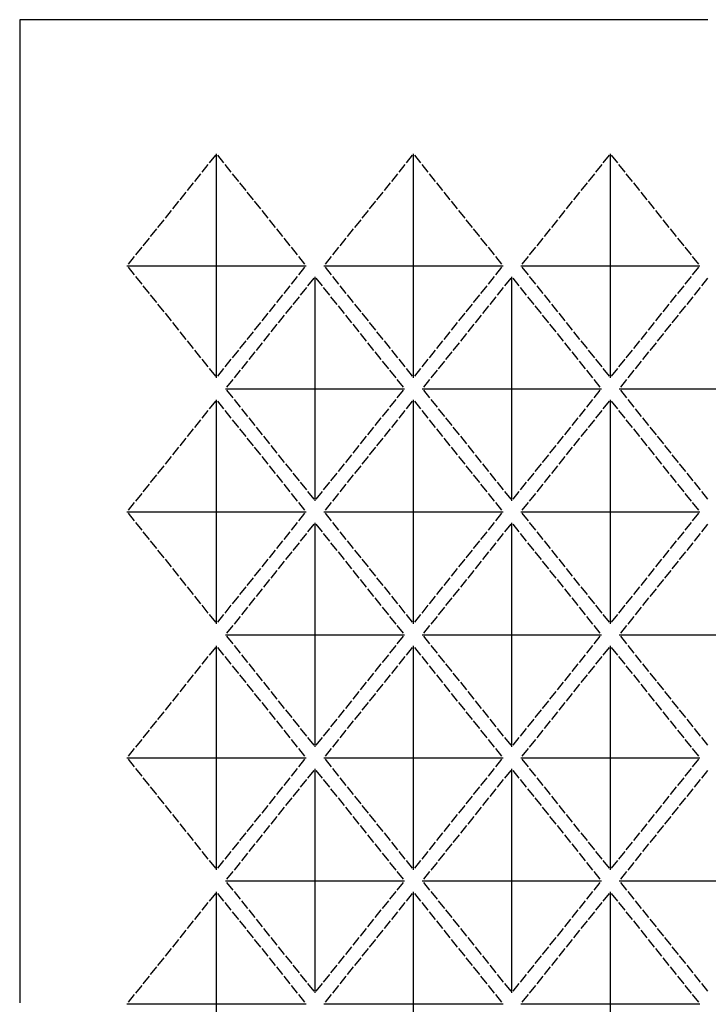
# Model space of a CAD drawing. Header units: millimetres. Extents: x 5 to 1405, y 5 to 2005.
# Tile 3 of 4: x 5 to 704, y 1004 to 2005. Entities that reach past the tile are written whole.
import ezdxf

# ---------------------------------------------------------------- set-up
doc = ezdxf.new("R2010")
doc.units = ezdxf.units.MM
doc.layers.add('CUT', color=1, linetype='CONTINUOUS')

msp = doc.modelspace()

# ---------------------------------------------------------------- linework, layer by layer
at = {"layer": 'CUT'}
for p, q in [((704, 2005), (5, 2005)), ((5, 2005), (5, 1006)), ((203.751, 1867.233), (197.518, 1859.442)), ((205, 1641.205), (205, 1868.795)), ((212.482, 1859.442), (206.249, 1867.233)), ((403.751, 1867.233), (397.518, 1859.442)), ((405, 1641.205), (405, 1868.795)), ((412.482, 1859.442), (406.249, 1867.233)), ((603.751, 1867.233), (597.518, 1859.442)), ((605, 1641.205), (605, 1868.795)), ((612.482, 1859.442), (606.249, 1867.233)), ((196.268, 1857.88), (190.036, 1850.089)), ((219.964, 1850.089), (213.732, 1857.88)), ((396.268, 1857.88), (390.036, 1850.089)), ((419.964, 1850.089), (413.732, 1857.88)), ((596.268, 1857.88), (590.036, 1850.089)), ((619.964, 1850.089), (613.732, 1857.88)), ((188.786, 1848.527), (182.553, 1840.736)), ((227.447, 1840.736), (221.214, 1848.527)), ((388.786, 1848.527), (382.553, 1840.736)), ((427.447, 1840.736), (421.214, 1848.527)), ((588.786, 1848.527), (582.553, 1840.736)), ((627.447, 1840.736), (621.214, 1848.527)), ((181.304, 1839.175), (175.071, 1831.384)), ((234.929, 1831.384), (228.696, 1839.175)), ((381.304, 1839.175), (375.071, 1831.384)), ((434.929, 1831.384), (428.696, 1839.175)), ((581.304, 1839.175), (575.071, 1831.384)), ((634.929, 1831.384), (628.696, 1839.175)), ((173.822, 1829.822), (167.589, 1822.031)), ((242.411, 1822.031), (236.178, 1829.822)), ((373.822, 1829.822), (367.589, 1822.031)), ((442.411, 1822.031), (436.178, 1829.822)), ((573.822, 1829.822), (567.589, 1822.031)), ((642.411, 1822.031), (636.178, 1829.822)), ((158.857, 1811.116), (152.625, 1803.325)), ((166.34, 1820.469), (160.107, 1812.678)), ((249.893, 1812.678), (243.66, 1820.469)), ((257.375, 1803.325), (251.143, 1811.116)), ((358.857, 1811.116), (352.625, 1803.325)), ((366.34, 1820.469), (360.107, 1812.678)), ((449.893, 1812.678), (443.66, 1820.469)), ((457.375, 1803.325), (451.143, 1811.116)), ((558.857, 1811.116), (552.625, 1803.325)), ((566.34, 1820.469), (560.107, 1812.678)), ((649.893, 1812.678), (643.66, 1820.469)), ((657.375, 1803.325), (651.143, 1811.116)), ((151.375, 1801.764), (145.143, 1793.973)), ((264.857, 1793.973), (258.625, 1801.764)), ((351.375, 1801.764), (345.143, 1793.973)), ((464.857, 1793.973), (458.625, 1801.764)), ((551.375, 1801.764), (545.143, 1793.973)), ((664.857, 1793.973), (658.625, 1801.764)), ((143.893, 1792.411), (137.66, 1784.62)), ((272.34, 1784.62), (266.107, 1792.411)), ((343.893, 1792.411), (337.66, 1784.62)), ((472.34, 1784.62), (466.107, 1792.411)), ((543.893, 1792.411), (537.66, 1784.62)), ((672.34, 1784.62), (666.107, 1792.411)), ((136.411, 1783.058), (130.178, 1775.267)), ((279.822, 1775.267), (273.589, 1783.058)), ((336.411, 1783.058), (330.178, 1775.267)), ((479.822, 1775.267), (473.589, 1783.058)), ((536.411, 1783.058), (530.178, 1775.267)), ((679.822, 1775.267), (673.589, 1783.058)), ((128.929, 1773.705), (122.696, 1765.914)), ((287.304, 1765.914), (281.071, 1773.705)), ((328.929, 1773.705), (322.696, 1765.914)), ((487.304, 1765.914), (481.071, 1773.705)), ((528.929, 1773.705), (522.696, 1765.914)), ((687.304, 1765.914), (681.071, 1773.705)), ((121.447, 1764.353), (115.214, 1756.562)), ((294.786, 1756.562), (288.553, 1764.353)), ((321.447, 1764.353), (315.214, 1756.562)), ((494.786, 1756.562), (488.553, 1764.353)), ((521.447, 1764.353), (515.214, 1756.562)), ((694.786, 1756.562), (688.553, 1764.353)), ((113.964, 1755), (296.036, 1755)), ((115.214, 1753.438), (121.447, 1745.647)), ((288.553, 1745.647), (294.786, 1753.438)), ((313.964, 1755), (496.036, 1755)), ((315.214, 1753.438), (321.447, 1745.647)), ((488.553, 1745.647), (494.786, 1753.438)), ((513.964, 1755), (696.036, 1755)), ((515.214, 1753.438), (521.447, 1745.647)), ((688.553, 1745.647), (694.786, 1753.438)), ((122.696, 1744.086), (128.929, 1736.295)), ((281.071, 1736.295), (287.304, 1744.086)), ((303.751, 1742.233), (297.518, 1734.442)), ((305, 1516.205), (305, 1743.795)), ((312.482, 1734.442), (306.249, 1742.233)), ((322.696, 1744.086), (328.929, 1736.295)), ((481.071, 1736.295), (487.304, 1744.086)), ((503.751, 1742.233), (497.518, 1734.442)), ((505, 1516.205), (505, 1743.795)), ((512.482, 1734.442), (506.249, 1742.233)), ((522.696, 1744.086), (528.929, 1736.295)), ((681.071, 1736.295), (687.304, 1744.086)), ((703.751, 1742.233), (697.518, 1734.442)), ((130.178, 1734.733), (136.411, 1726.942)), ((273.589, 1726.942), (279.822, 1734.733)), ((296.268, 1732.88), (290.036, 1725.089)), ((319.964, 1725.089), (313.732, 1732.88)), ((330.178, 1734.733), (336.411, 1726.942)), ((473.589, 1726.942), (479.822, 1734.733)), ((496.268, 1732.88), (490.036, 1725.089)), ((519.964, 1725.089), (513.732, 1732.88)), ((530.178, 1734.733), (536.411, 1726.942)), ((673.589, 1726.942), (679.822, 1734.733)), ((696.268, 1732.88), (690.036, 1725.089)), ((137.66, 1725.38), (143.893, 1717.589)), ((266.107, 1717.589), (272.34, 1725.38)), ((288.786, 1723.527), (282.553, 1715.736)), ((327.447, 1715.736), (321.214, 1723.527)), ((337.66, 1725.38), (343.893, 1717.589)), ((466.107, 1717.589), (472.34, 1725.38)), ((488.786, 1723.527), (482.553, 1715.736)), ((527.447, 1715.736), (521.214, 1723.527)), ((537.66, 1725.38), (543.893, 1717.589)), ((666.107, 1717.589), (672.34, 1725.38)), ((688.786, 1723.527), (682.553, 1715.736)), ((145.143, 1716.027), (151.375, 1708.236)), ((258.625, 1708.236), (264.857, 1716.027)), ((281.304, 1714.175), (275.071, 1706.384)), ((334.929, 1706.384), (328.696, 1714.175)), ((345.143, 1716.027), (351.375, 1708.236)), ((458.625, 1708.236), (464.857, 1716.027)), ((481.304, 1714.175), (475.071, 1706.384)), ((534.929, 1706.384), (528.696, 1714.175)), ((545.143, 1716.027), (551.375, 1708.236)), ((658.625, 1708.236), (664.857, 1716.027)), ((681.304, 1714.175), (675.071, 1706.384)), ((152.625, 1706.675), (158.857, 1698.884)), ((251.143, 1698.884), (257.375, 1706.675)), ((273.822, 1704.822), (267.589, 1697.031)), ((342.411, 1697.031), (336.178, 1704.822)), ((352.625, 1706.675), (358.857, 1698.884)), ((451.143, 1698.884), (457.375, 1706.675)), ((473.822, 1704.822), (467.589, 1697.031)), ((542.411, 1697.031), (536.178, 1704.822)), ((552.625, 1706.675), (558.857, 1698.884)), ((651.143, 1698.884), (657.375, 1706.675)), ((673.822, 1704.822), (667.589, 1697.031)), ((160.107, 1697.322), (166.34, 1689.531)), ((243.66, 1689.531), (249.893, 1697.322)), ((266.34, 1695.469), (260.107, 1687.678)), ((349.893, 1687.678), (343.66, 1695.469)), ((360.107, 1697.322), (366.34, 1689.531)), ((443.66, 1689.531), (449.893, 1697.322)), ((466.34, 1695.469), (460.107, 1687.678)), ((549.893, 1687.678), (543.66, 1695.469)), ((560.107, 1697.322), (566.34, 1689.531)), ((643.66, 1689.531), (649.893, 1697.322)), ((666.34, 1695.469), (660.107, 1687.678)), ((167.589, 1687.969), (173.822, 1680.178)), ((236.178, 1680.178), (242.411, 1687.969)), ((258.857, 1686.116), (252.625, 1678.325)), ((357.375, 1678.325), (351.143, 1686.116)), ((367.589, 1687.969), (373.822, 1680.178)), ((436.178, 1680.178), (442.411, 1687.969)), ((458.857, 1686.116), (452.625, 1678.325)), ((557.375, 1678.325), (551.143, 1686.116)), ((567.589, 1687.969), (573.822, 1680.178)), ((636.178, 1680.178), (642.411, 1687.969)), ((658.857, 1686.116), (652.625, 1678.325)), ((175.071, 1678.616), (181.304, 1670.825)), ((228.696, 1670.825), (234.929, 1678.616)), ((251.375, 1676.764), (245.143, 1668.973)), ((364.857, 1668.973), (358.625, 1676.764)), ((375.071, 1678.616), (381.304, 1670.825)), ((428.696, 1670.825), (434.929, 1678.616)), ((451.375, 1676.764), (445.143, 1668.973)), ((564.857, 1668.973), (558.625, 1676.764)), ((575.071, 1678.616), (581.304, 1670.825)), ((628.696, 1670.825), (634.929, 1678.616)), ((651.375, 1676.764), (645.143, 1668.973)), ((182.553, 1669.264), (188.786, 1661.473)), ((221.214, 1661.473), (227.447, 1669.264)), ((243.893, 1667.411), (237.66, 1659.62)), ((372.34, 1659.62), (366.107, 1667.411)), ((382.553, 1669.264), (388.786, 1661.473)), ((421.214, 1661.473), (427.447, 1669.264)), ((443.893, 1667.411), (437.66, 1659.62)), ((572.34, 1659.62), (566.107, 1667.411)), ((582.553, 1669.264), (588.786, 1661.473)), ((621.214, 1661.473), (627.447, 1669.264)), ((643.893, 1667.411), (637.66, 1659.62)), ((190.036, 1659.911), (196.268, 1652.12)), ((213.732, 1652.12), (219.964, 1659.911)), ((236.411, 1658.058), (230.178, 1650.267)), ((379.822, 1650.267), (373.589, 1658.058)), ((390.036, 1659.911), (396.268, 1652.12)), ((413.732, 1652.12), (419.964, 1659.911)), ((436.411, 1658.058), (430.178, 1650.267)), ((579.822, 1650.267), (573.589, 1658.058)), ((590.036, 1659.911), (596.268, 1652.12)), ((613.732, 1652.12), (619.964, 1659.911)), ((636.411, 1658.058), (630.178, 1650.267)), ((197.518, 1650.558), (203.751, 1642.767)), ((206.249, 1642.767), (212.482, 1650.558)), ((228.929, 1648.705), (222.696, 1640.914)), ((387.304, 1640.914), (381.071, 1648.705)), ((397.518, 1650.558), (403.751, 1642.767)), ((406.249, 1642.767), (412.482, 1650.558)), ((428.929, 1648.705), (422.696, 1640.914)), ((587.304, 1640.914), (581.071, 1648.705)), ((597.518, 1650.558), (603.751, 1642.767)), ((606.249, 1642.767), (612.482, 1650.558)), ((628.929, 1648.705), (622.696, 1640.914)), ((221.447, 1639.353), (215.214, 1631.562)), ((394.786, 1631.562), (388.553, 1639.353)), ((421.447, 1639.353), (415.214, 1631.562)), ((594.786, 1631.562), (588.553, 1639.353)), ((621.447, 1639.353), (615.214, 1631.562)), ((213.964, 1630), (396.036, 1630)), ((215.214, 1628.438), (221.447, 1620.647)), ((388.553, 1620.647), (394.786, 1628.438)), ((413.964, 1630), (596.036, 1630)), ((415.214, 1628.438), (421.447, 1620.647)), ((588.553, 1620.647), (594.786, 1628.438)), ((613.964, 1630), (796.036, 1630)), ((615.214, 1628.438), (621.447, 1620.647)), ((203.751, 1617.233), (197.518, 1609.442)), ((205, 1391.205), (205, 1618.795)), ((212.482, 1609.442), (206.249, 1617.233)), ((222.696, 1619.086), (228.929, 1611.295)), ((381.071, 1611.295), (387.304, 1619.086)), ((403.751, 1617.233), (397.518, 1609.442)), ((405, 1391.205), (405, 1618.795)), ((412.482, 1609.442), (406.249, 1617.233)), ((422.696, 1619.086), (428.929, 1611.295)), ((581.071, 1611.295), (587.304, 1619.086)), ((603.751, 1617.233), (597.518, 1609.442)), ((605, 1391.205), (605, 1618.795)), ((612.482, 1609.442), (606.249, 1617.233)), ((622.696, 1619.086), (628.929, 1611.295)), ((196.268, 1607.88), (190.036, 1600.089)), ((219.964, 1600.089), (213.732, 1607.88)), ((230.178, 1609.733), (236.411, 1601.942)), ((373.589, 1601.942), (379.822, 1609.733)), ((396.268, 1607.88), (390.036, 1600.089)), ((419.964, 1600.089), (413.732, 1607.88)), ((430.178, 1609.733), (436.411, 1601.942)), ((573.589, 1601.942), (579.822, 1609.733)), ((596.268, 1607.88), (590.036, 1600.089)), ((619.964, 1600.089), (613.732, 1607.88)), ((630.178, 1609.733), (636.411, 1601.942)), ((188.786, 1598.527), (182.553, 1590.736)), ((227.447, 1590.736), (221.214, 1598.527)), ((237.66, 1600.38), (243.893, 1592.589)), ((245.143, 1591.027), (251.375, 1583.236)), ((358.625, 1583.236), (364.857, 1591.027)), ((366.107, 1592.589), (372.34, 1600.38)), ((388.786, 1598.527), (382.553, 1590.736)), ((427.447, 1590.736), (421.214, 1598.527)), ((437.66, 1600.38), (443.893, 1592.589)), ((445.143, 1591.027), (451.375, 1583.236)), ((558.625, 1583.236), (564.857, 1591.027)), ((566.107, 1592.589), (572.34, 1600.38)), ((588.786, 1598.527), (582.553, 1590.736)), ((627.447, 1590.736), (621.214, 1598.527)), ((637.66, 1600.38), (643.893, 1592.589)), ((645.143, 1591.027), (651.375, 1583.236)), ((181.304, 1589.175), (175.071, 1581.384)), ((234.929, 1581.384), (228.696, 1589.175)), ((252.625, 1581.675), (258.857, 1573.884)), ((351.143, 1573.884), (357.375, 1581.675)), ((381.304, 1589.175), (375.071, 1581.384)), ((434.929, 1581.384), (428.696, 1589.175)), ((452.625, 1581.675), (458.857, 1573.884)), ((551.143, 1573.884), (557.375, 1581.675)), ((581.304, 1589.175), (575.071, 1581.384)), ((634.929, 1581.384), (628.696, 1589.175)), ((652.625, 1581.675), (658.857, 1573.884)), ((173.822, 1579.822), (167.589, 1572.031)), ((242.411, 1572.031), (236.178, 1579.822)), ((260.107, 1572.322), (266.34, 1564.531)), ((343.66, 1564.531), (349.893, 1572.322)), ((373.822, 1579.822), (367.589, 1572.031)), ((442.411, 1572.031), (436.178, 1579.822)), ((460.107, 1572.322), (466.34, 1564.531)), ((543.66, 1564.531), (549.893, 1572.322)), ((573.822, 1579.822), (567.589, 1572.031)), ((642.411, 1572.031), (636.178, 1579.822)), ((660.107, 1572.322), (666.34, 1564.531)), ((158.857, 1561.116), (152.625, 1553.325)), ((166.34, 1570.469), (160.107, 1562.678)), ((249.893, 1562.678), (243.66, 1570.469)), ((257.375, 1553.325), (251.143, 1561.116)), ((267.589, 1562.969), (273.822, 1555.178)), ((336.178, 1555.178), (342.411, 1562.969)), ((358.857, 1561.116), (352.625, 1553.325)), ((366.34, 1570.469), (360.107, 1562.678)), ((449.893, 1562.678), (443.66, 1570.469)), ((457.375, 1553.325), (451.143, 1561.116)), ((467.589, 1562.969), (473.822, 1555.178)), ((536.178, 1555.178), (542.411, 1562.969)), ((558.857, 1561.116), (552.625, 1553.325)), ((566.34, 1570.469), (560.107, 1562.678)), ((649.893, 1562.678), (643.66, 1570.469)), ((657.375, 1553.325), (651.143, 1561.116)), ((667.589, 1562.969), (673.822, 1555.178)), ((151.375, 1551.764), (145.143, 1543.973)), ((264.857, 1543.973), (258.625, 1551.764)), ((275.071, 1553.616), (281.304, 1545.825)), ((328.696, 1545.825), (334.929, 1553.616)), ((351.375, 1551.764), (345.143, 1543.973)), ((464.857, 1543.973), (458.625, 1551.764)), ((475.071, 1553.616), (481.304, 1545.825)), ((528.696, 1545.825), (534.929, 1553.616)), ((551.375, 1551.764), (545.143, 1543.973)), ((664.857, 1543.973), (658.625, 1551.764)), ((675.071, 1553.616), (681.304, 1545.825)), ((143.893, 1542.411), (137.66, 1534.62)), ((272.34, 1534.62), (266.107, 1542.411)), ((282.553, 1544.264), (288.786, 1536.473)), ((321.214, 1536.473), (327.447, 1544.264)), ((343.893, 1542.411), (337.66, 1534.62)), ((472.34, 1534.62), (466.107, 1542.411)), ((482.553, 1544.264), (488.786, 1536.473)), ((521.214, 1536.473), (527.447, 1544.264)), ((543.893, 1542.411), (537.66, 1534.62)), ((672.34, 1534.62), (666.107, 1542.411)), ((682.553, 1544.264), (688.786, 1536.473)), ((136.411, 1533.058), (130.178, 1525.267)), ((279.822, 1525.267), (273.589, 1533.058)), ((290.036, 1534.911), (296.268, 1527.12)), ((313.732, 1527.12), (319.964, 1534.911)), ((336.411, 1533.058), (330.178, 1525.267)), ((479.822, 1525.267), (473.589, 1533.058)), ((490.036, 1534.911), (496.268, 1527.12)), ((513.732, 1527.12), (519.964, 1534.911)), ((536.411, 1533.058), (530.178, 1525.267)), ((679.822, 1525.267), (673.589, 1533.058)), ((690.036, 1534.911), (696.268, 1527.12)), ((128.929, 1523.705), (122.696, 1515.914)), ((287.304, 1515.914), (281.071, 1523.705)), ((297.518, 1525.558), (303.751, 1517.767)), ((306.249, 1517.767), (312.482, 1525.558)), ((328.929, 1523.705), (322.696, 1515.914)), ((487.304, 1515.914), (481.071, 1523.705)), ((497.518, 1525.558), (503.751, 1517.767)), ((506.249, 1517.767), (512.482, 1525.558)), ((528.929, 1523.705), (522.696, 1515.914)), ((687.304, 1515.914), (681.071, 1523.705)), ((697.518, 1525.558), (703.751, 1517.767)), ((121.447, 1514.353), (115.214, 1506.562)), ((294.786, 1506.562), (288.553, 1514.353)), ((321.447, 1514.353), (315.214, 1506.562)), ((494.786, 1506.562), (488.553, 1514.353)), ((521.447, 1514.353), (515.214, 1506.562)), ((694.786, 1506.562), (688.553, 1514.353)), ((113.964, 1505), (296.036, 1505)), ((115.214, 1503.438), (121.447, 1495.647)), ((288.553, 1495.647), (294.786, 1503.438)), ((313.964, 1505), (496.036, 1505)), ((315.214, 1503.438), (321.447, 1495.647)), ((488.553, 1495.647), (494.786, 1503.438)), ((513.964, 1505), (696.036, 1505)), ((515.214, 1503.438), (521.447, 1495.647)), ((688.553, 1495.647), (694.786, 1503.438)), ((122.696, 1494.086), (128.929, 1486.295)), ((281.071, 1486.295), (287.304, 1494.086)), ((303.751, 1492.233), (297.518, 1484.442)), ((305, 1266.205), (305, 1493.795)), ((312.482, 1484.442), (306.249, 1492.233)), ((322.696, 1494.086), (328.929, 1486.295)), ((481.071, 1486.295), (487.304, 1494.086)), ((503.751, 1492.233), (497.518, 1484.442)), ((505, 1266.205), (505, 1493.795)), ((512.482, 1484.442), (506.249, 1492.233)), ((522.696, 1494.086), (528.929, 1486.295)), ((681.071, 1486.295), (687.304, 1494.086)), ((703.751, 1492.233), (697.518, 1484.442)), ((130.178, 1484.733), (136.411, 1476.942)), ((273.589, 1476.942), (279.822, 1484.733)), ((296.268, 1482.88), (290.036, 1475.089)), ((319.964, 1475.089), (313.732, 1482.88)), ((330.178, 1484.733), (336.411, 1476.942)), ((473.589, 1476.942), (479.822, 1484.733)), ((496.268, 1482.88), (490.036, 1475.089)), ((519.964, 1475.089), (513.732, 1482.88)), ((530.178, 1484.733), (536.411, 1476.942)), ((673.589, 1476.942), (679.822, 1484.733)), ((696.268, 1482.88), (690.036, 1475.089)), ((137.66, 1475.38), (143.893, 1467.589)), ((266.107, 1467.589), (272.34, 1475.38)), ((288.786, 1473.527), (282.553, 1465.736)), ((327.447, 1465.736), (321.214, 1473.527)), ((337.66, 1475.38), (343.893, 1467.589)), ((466.107, 1467.589), (472.34, 1475.38)), ((488.786, 1473.527), (482.553, 1465.736)), ((527.447, 1465.736), (521.214, 1473.527)), ((537.66, 1475.38), (543.893, 1467.589)), ((666.107, 1467.589), (672.34, 1475.38)), ((688.786, 1473.527), (682.553, 1465.736)), ((145.143, 1466.027), (151.375, 1458.236)), ((258.625, 1458.236), (264.857, 1466.027)), ((281.304, 1464.175), (275.071, 1456.384)), ((334.929, 1456.384), (328.696, 1464.175)), ((345.143, 1466.027), (351.375, 1458.236)), ((458.625, 1458.236), (464.857, 1466.027)), ((481.304, 1464.175), (475.071, 1456.384)), ((534.929, 1456.384), (528.696, 1464.175)), ((545.143, 1466.027), (551.375, 1458.236)), ((658.625, 1458.236), (664.857, 1466.027)), ((681.304, 1464.175), (675.071, 1456.384)), ((152.625, 1456.675), (158.857, 1448.884)), ((251.143, 1448.884), (257.375, 1456.675)), ((273.822, 1454.822), (267.589, 1447.031)), ((342.411, 1447.031), (336.178, 1454.822)), ((352.625, 1456.675), (358.857, 1448.884)), ((451.143, 1448.884), (457.375, 1456.675)), ((473.822, 1454.822), (467.589, 1447.031)), ((542.411, 1447.031), (536.178, 1454.822)), ((552.625, 1456.675), (558.857, 1448.884)), ((651.143, 1448.884), (657.375, 1456.675)), ((673.822, 1454.822), (667.589, 1447.031)), ((160.107, 1447.322), (166.34, 1439.531)), ((243.66, 1439.531), (249.893, 1447.322)), ((266.34, 1445.469), (260.107, 1437.678)), ((349.893, 1437.678), (343.66, 1445.469)), ((360.107, 1447.322), (366.34, 1439.531)), ((443.66, 1439.531), (449.893, 1447.322)), ((466.34, 1445.469), (460.107, 1437.678)), ((549.893, 1437.678), (543.66, 1445.469)), ((560.107, 1447.322), (566.34, 1439.531)), ((643.66, 1439.531), (649.893, 1447.322)), ((666.34, 1445.469), (660.107, 1437.678)), ((167.589, 1437.969), (173.822, 1430.178)), ((236.178, 1430.178), (242.411, 1437.969)), ((258.857, 1436.116), (252.625, 1428.325)), ((357.375, 1428.325), (351.143, 1436.116)), ((367.589, 1437.969), (373.822, 1430.178)), ((436.178, 1430.178), (442.411, 1437.969)), ((458.857, 1436.116), (452.625, 1428.325)), ((557.375, 1428.325), (551.143, 1436.116)), ((567.589, 1437.969), (573.822, 1430.178)), ((636.178, 1430.178), (642.411, 1437.969)), ((658.857, 1436.116), (652.625, 1428.325)), ((175.071, 1428.616), (181.304, 1420.825)), ((228.696, 1420.825), (234.929, 1428.616)), ((251.375, 1426.764), (245.143, 1418.973)), ((364.857, 1418.973), (358.625, 1426.764)), ((375.071, 1428.616), (381.304, 1420.825)), ((428.696, 1420.825), (434.929, 1428.616)), ((451.375, 1426.764), (445.143, 1418.973)), ((564.857, 1418.973), (558.625, 1426.764)), ((575.071, 1428.616), (581.304, 1420.825)), ((628.696, 1420.825), (634.929, 1428.616)), ((651.375, 1426.764), (645.143, 1418.973)), ((182.553, 1419.264), (188.786, 1411.473)), ((221.214, 1411.473), (227.447, 1419.264)), ((243.893, 1417.411), (237.66, 1409.62)), ((372.34, 1409.62), (366.107, 1417.411)), ((382.553, 1419.264), (388.786, 1411.473)), ((421.214, 1411.473), (427.447, 1419.264)), ((443.893, 1417.411), (437.66, 1409.62)), ((572.34, 1409.62), (566.107, 1417.411)), ((582.553, 1419.264), (588.786, 1411.473)), ((621.214, 1411.473), (627.447, 1419.264)), ((643.893, 1417.411), (637.66, 1409.62)), ((190.036, 1409.911), (196.268, 1402.12)), ((213.732, 1402.12), (219.964, 1409.911)), ((236.411, 1408.058), (230.178, 1400.267)), ((379.822, 1400.267), (373.589, 1408.058)), ((390.036, 1409.911), (396.268, 1402.12)), ((413.732, 1402.12), (419.964, 1409.911)), ((436.411, 1408.058), (430.178, 1400.267)), ((579.822, 1400.267), (573.589, 1408.058)), ((590.036, 1409.911), (596.268, 1402.12)), ((613.732, 1402.12), (619.964, 1409.911)), ((636.411, 1408.058), (630.178, 1400.267)), ((197.518, 1400.558), (203.751, 1392.767)), ((206.249, 1392.767), (212.482, 1400.558)), ((228.929, 1398.705), (222.696, 1390.914)), ((387.304, 1390.914), (381.071, 1398.705)), ((397.518, 1400.558), (403.751, 1392.767)), ((406.249, 1392.767), (412.482, 1400.558)), ((428.929, 1398.705), (422.696, 1390.914)), ((587.304, 1390.914), (581.071, 1398.705)), ((597.518, 1400.558), (603.751, 1392.767)), ((606.249, 1392.767), (612.482, 1400.558)), ((628.929, 1398.705), (622.696, 1390.914)), ((221.447, 1389.353), (215.214, 1381.562)), ((394.786, 1381.562), (388.553, 1389.353)), ((421.447, 1389.353), (415.214, 1381.562)), ((594.786, 1381.562), (588.553, 1389.353)), ((621.447, 1389.353), (615.214, 1381.562)), ((213.964, 1380), (396.036, 1380)), ((215.214, 1378.438), (221.447, 1370.647)), ((388.553, 1370.647), (394.786, 1378.438)), ((413.964, 1380), (596.036, 1380)), ((415.214, 1378.438), (421.447, 1370.647)), ((588.553, 1370.647), (594.786, 1378.438)), ((613.964, 1380), (796.036, 1380)), ((615.214, 1378.438), (621.447, 1370.647)), ((203.751, 1367.233), (197.518, 1359.442)), ((205, 1141.205), (205, 1368.795)), ((212.482, 1359.442), (206.249, 1367.233)), ((222.696, 1369.086), (228.929, 1361.295)), ((381.071, 1361.295), (387.304, 1369.086)), ((403.751, 1367.233), (397.518, 1359.442)), ((405, 1141.205), (405, 1368.795)), ((412.482, 1359.442), (406.249, 1367.233)), ((422.696, 1369.086), (428.929, 1361.295)), ((581.071, 1361.295), (587.304, 1369.086)), ((603.751, 1367.233), (597.518, 1359.442)), ((605, 1141.205), (605, 1368.795)), ((612.482, 1359.442), (606.249, 1367.233)), ((622.696, 1369.086), (628.929, 1361.295)), ((196.268, 1357.88), (190.036, 1350.089)), ((219.964, 1350.089), (213.732, 1357.88)), ((230.178, 1359.733), (236.411, 1351.942)), ((373.589, 1351.942), (379.822, 1359.733)), ((396.268, 1357.88), (390.036, 1350.089)), ((419.964, 1350.089), (413.732, 1357.88)), ((430.178, 1359.733), (436.411, 1351.942)), ((573.589, 1351.942), (579.822, 1359.733)), ((596.268, 1357.88), (590.036, 1350.089)), ((619.964, 1350.089), (613.732, 1357.88)), ((630.178, 1359.733), (636.411, 1351.942)), ((188.786, 1348.527), (182.553, 1340.736)), ((227.447, 1340.736), (221.214, 1348.527)), ((237.66, 1350.38), (243.893, 1342.589)), ((245.143, 1341.027), (251.375, 1333.236)), ((358.625, 1333.236), (364.857, 1341.027)), ((366.107, 1342.589), (372.34, 1350.38)), ((388.786, 1348.527), (382.553, 1340.736)), ((427.447, 1340.736), (421.214, 1348.527)), ((437.66, 1350.38), (443.893, 1342.589)), ((445.143, 1341.027), (451.375, 1333.236)), ((558.625, 1333.236), (564.857, 1341.027)), ((566.107, 1342.589), (572.34, 1350.38)), ((588.786, 1348.527), (582.553, 1340.736)), ((627.447, 1340.736), (621.214, 1348.527)), ((637.66, 1350.38), (643.893, 1342.589)), ((645.143, 1341.027), (651.375, 1333.236)), ((181.304, 1339.175), (175.071, 1331.384)), ((234.929, 1331.384), (228.696, 1339.175)), ((252.625, 1331.675), (258.857, 1323.884)), ((351.143, 1323.884), (357.375, 1331.675)), ((381.304, 1339.175), (375.071, 1331.384)), ((434.929, 1331.384), (428.696, 1339.175)), ((452.625, 1331.675), (458.857, 1323.884)), ((551.143, 1323.884), (557.375, 1331.675)), ((581.304, 1339.175), (575.071, 1331.384)), ((634.929, 1331.384), (628.696, 1339.175)), ((652.625, 1331.675), (658.857, 1323.884)), ((173.822, 1329.822), (167.589, 1322.031)), ((242.411, 1322.031), (236.178, 1329.822)), ((260.107, 1322.322), (266.34, 1314.531)), ((343.66, 1314.531), (349.893, 1322.322)), ((373.822, 1329.822), (367.589, 1322.031)), ((442.411, 1322.031), (436.178, 1329.822)), ((460.107, 1322.322), (466.34, 1314.531)), ((543.66, 1314.531), (549.893, 1322.322)), ((573.822, 1329.822), (567.589, 1322.031)), ((642.411, 1322.031), (636.178, 1329.822)), ((660.107, 1322.322), (666.34, 1314.531)), ((158.857, 1311.116), (152.625, 1303.325)), ((166.34, 1320.469), (160.107, 1312.678)), ((249.893, 1312.678), (243.66, 1320.469)), ((257.375, 1303.325), (251.143, 1311.116)), ((267.589, 1312.969), (273.822, 1305.178)), ((336.178, 1305.178), (342.411, 1312.969)), ((358.857, 1311.116), (352.625, 1303.325)), ((366.34, 1320.469), (360.107, 1312.678)), ((449.893, 1312.678), (443.66, 1320.469)), ((457.375, 1303.325), (451.143, 1311.116)), ((467.589, 1312.969), (473.822, 1305.178)), ((536.178, 1305.178), (542.411, 1312.969)), ((558.857, 1311.116), (552.625, 1303.325)), ((566.34, 1320.469), (560.107, 1312.678)), ((649.893, 1312.678), (643.66, 1320.469)), ((657.375, 1303.325), (651.143, 1311.116)), ((667.589, 1312.969), (673.822, 1305.178)), ((151.375, 1301.764), (145.143, 1293.973)), ((264.857, 1293.973), (258.625, 1301.764)), ((275.071, 1303.616), (281.304, 1295.825)), ((328.696, 1295.825), (334.929, 1303.616)), ((351.375, 1301.764), (345.143, 1293.973)), ((464.857, 1293.973), (458.625, 1301.764)), ((475.071, 1303.616), (481.304, 1295.825)), ((528.696, 1295.825), (534.929, 1303.616)), ((551.375, 1301.764), (545.143, 1293.973)), ((664.857, 1293.973), (658.625, 1301.764)), ((675.071, 1303.616), (681.304, 1295.825)), ((143.893, 1292.411), (137.66, 1284.62)), ((272.34, 1284.62), (266.107, 1292.411)), ((282.553, 1294.264), (288.786, 1286.473)), ((321.214, 1286.473), (327.447, 1294.264)), ((343.893, 1292.411), (337.66, 1284.62)), ((472.34, 1284.62), (466.107, 1292.411)), ((482.553, 1294.264), (488.786, 1286.473)), ((521.214, 1286.473), (527.447, 1294.264)), ((543.893, 1292.411), (537.66, 1284.62)), ((672.34, 1284.62), (666.107, 1292.411)), ((682.553, 1294.264), (688.786, 1286.473)), ((136.411, 1283.058), (130.178, 1275.267)), ((279.822, 1275.267), (273.589, 1283.058)), ((290.036, 1284.911), (296.268, 1277.12)), ((313.732, 1277.12), (319.964, 1284.911)), ((336.411, 1283.058), (330.178, 1275.267)), ((479.822, 1275.267), (473.589, 1283.058)), ((490.036, 1284.911), (496.268, 1277.12)), ((513.732, 1277.12), (519.964, 1284.911)), ((536.411, 1283.058), (530.178, 1275.267)), ((679.822, 1275.267), (673.589, 1283.058)), ((690.036, 1284.911), (696.268, 1277.12)), ((128.929, 1273.705), (122.696, 1265.914)), ((287.304, 1265.914), (281.071, 1273.705)), ((297.518, 1275.558), (303.751, 1267.767)), ((306.249, 1267.767), (312.482, 1275.558)), ((328.929, 1273.705), (322.696, 1265.914)), ((487.304, 1265.914), (481.071, 1273.705)), ((497.518, 1275.558), (503.751, 1267.767)), ((506.249, 1267.767), (512.482, 1275.558)), ((528.929, 1273.705), (522.696, 1265.914)), ((687.304, 1265.914), (681.071, 1273.705)), ((697.518, 1275.558), (703.751, 1267.767)), ((121.447, 1264.353), (115.214, 1256.562)), ((294.786, 1256.562), (288.553, 1264.353)), ((321.447, 1264.353), (315.214, 1256.562)), ((494.786, 1256.562), (488.553, 1264.353)), ((521.447, 1264.353), (515.214, 1256.562)), ((694.786, 1256.562), (688.553, 1264.353)), ((113.964, 1255), (296.036, 1255)), ((115.214, 1253.438), (121.447, 1245.647)), ((288.553, 1245.647), (294.786, 1253.438)), ((313.964, 1255), (496.036, 1255)), ((315.214, 1253.438), (321.447, 1245.647)), ((488.553, 1245.647), (494.786, 1253.438)), ((513.964, 1255), (696.036, 1255)), ((515.214, 1253.438), (521.447, 1245.647)), ((688.553, 1245.647), (694.786, 1253.438)), ((122.696, 1244.086), (128.929, 1236.295)), ((281.071, 1236.295), (287.304, 1244.086)), ((303.751, 1242.233), (297.518, 1234.442)), ((305, 1016.205), (305, 1243.795)), ((312.482, 1234.442), (306.249, 1242.233)), ((322.696, 1244.086), (328.929, 1236.295)), ((481.071, 1236.295), (487.304, 1244.086)), ((503.751, 1242.233), (497.518, 1234.442)), ((505, 1016.205), (505, 1243.795)), ((512.482, 1234.442), (506.249, 1242.233)), ((522.696, 1244.086), (528.929, 1236.295)), ((681.071, 1236.295), (687.304, 1244.086)), ((703.751, 1242.233), (697.518, 1234.442)), ((130.178, 1234.733), (136.411, 1226.942)), ((273.589, 1226.942), (279.822, 1234.733)), ((296.268, 1232.88), (290.036, 1225.089)), ((319.964, 1225.089), (313.732, 1232.88)), ((330.178, 1234.733), (336.411, 1226.942)), ((473.589, 1226.942), (479.822, 1234.733)), ((496.268, 1232.88), (490.036, 1225.089)), ((519.964, 1225.089), (513.732, 1232.88)), ((530.178, 1234.733), (536.411, 1226.942)), ((673.589, 1226.942), (679.822, 1234.733)), ((696.268, 1232.88), (690.036, 1225.089)), ((137.66, 1225.38), (143.893, 1217.589)), ((266.107, 1217.589), (272.34, 1225.38)), ((288.786, 1223.527), (282.553, 1215.736)), ((327.447, 1215.736), (321.214, 1223.527)), ((337.66, 1225.38), (343.893, 1217.589)), ((466.107, 1217.589), (472.34, 1225.38)), ((488.786, 1223.527), (482.553, 1215.736)), ((527.447, 1215.736), (521.214, 1223.527)), ((537.66, 1225.38), (543.893, 1217.589)), ((666.107, 1217.589), (672.34, 1225.38)), ((688.786, 1223.527), (682.553, 1215.736)), ((145.143, 1216.027), (151.375, 1208.236)), ((258.625, 1208.236), (264.857, 1216.027)), ((281.304, 1214.175), (275.071, 1206.384)), ((334.929, 1206.384), (328.696, 1214.175)), ((345.143, 1216.027), (351.375, 1208.236)), ((458.625, 1208.236), (464.857, 1216.027)), ((481.304, 1214.175), (475.071, 1206.384)), ((534.929, 1206.384), (528.696, 1214.175)), ((545.143, 1216.027), (551.375, 1208.236)), ((658.625, 1208.236), (664.857, 1216.027)), ((681.304, 1214.175), (675.071, 1206.384)), ((152.625, 1206.675), (158.857, 1198.884)), ((251.143, 1198.884), (257.375, 1206.675)), ((273.822, 1204.822), (267.589, 1197.031)), ((342.411, 1197.031), (336.178, 1204.822)), ((352.625, 1206.675), (358.857, 1198.884)), ((451.143, 1198.884), (457.375, 1206.675)), ((473.822, 1204.822), (467.589, 1197.031)), ((542.411, 1197.031), (536.178, 1204.822)), ((552.625, 1206.675), (558.857, 1198.884)), ((651.143, 1198.884), (657.375, 1206.675)), ((673.822, 1204.822), (667.589, 1197.031)), ((160.107, 1197.322), (166.34, 1189.531)), ((243.66, 1189.531), (249.893, 1197.322)), ((266.34, 1195.469), (260.107, 1187.678)), ((349.893, 1187.678), (343.66, 1195.469)), ((360.107, 1197.322), (366.34, 1189.531)), ((443.66, 1189.531), (449.893, 1197.322)), ((466.34, 1195.469), (460.107, 1187.678)), ((549.893, 1187.678), (543.66, 1195.469)), ((560.107, 1197.322), (566.34, 1189.531)), ((643.66, 1189.531), (649.893, 1197.322)), ((666.34, 1195.469), (660.107, 1187.678)), ((167.589, 1187.969), (173.822, 1180.178)), ((236.178, 1180.178), (242.411, 1187.969)), ((258.857, 1186.116), (252.625, 1178.325)), ((357.375, 1178.325), (351.143, 1186.116)), ((367.589, 1187.969), (373.822, 1180.178)), ((436.178, 1180.178), (442.411, 1187.969)), ((458.857, 1186.116), (452.625, 1178.325)), ((557.375, 1178.325), (551.143, 1186.116)), ((567.589, 1187.969), (573.822, 1180.178)), ((636.178, 1180.178), (642.411, 1187.969)), ((658.857, 1186.116), (652.625, 1178.325)), ((175.071, 1178.616), (181.304, 1170.825)), ((228.696, 1170.825), (234.929, 1178.616)), ((251.375, 1176.764), (245.143, 1168.973)), ((364.857, 1168.973), (358.625, 1176.764)), ((375.071, 1178.616), (381.304, 1170.825)), ((428.696, 1170.825), (434.929, 1178.616)), ((451.375, 1176.764), (445.143, 1168.973)), ((564.857, 1168.973), (558.625, 1176.764)), ((575.071, 1178.616), (581.304, 1170.825)), ((628.696, 1170.825), (634.929, 1178.616)), ((651.375, 1176.764), (645.143, 1168.973)), ((182.553, 1169.264), (188.786, 1161.473)), ((221.214, 1161.473), (227.447, 1169.264)), ((243.893, 1167.411), (237.66, 1159.62)), ((372.34, 1159.62), (366.107, 1167.411)), ((382.553, 1169.264), (388.786, 1161.473)), ((421.214, 1161.473), (427.447, 1169.264)), ((443.893, 1167.411), (437.66, 1159.62)), ((572.34, 1159.62), (566.107, 1167.411)), ((582.553, 1169.264), (588.786, 1161.473)), ((621.214, 1161.473), (627.447, 1169.264)), ((643.893, 1167.411), (637.66, 1159.62)), ((190.036, 1159.911), (196.268, 1152.12)), ((213.732, 1152.12), (219.964, 1159.911)), ((236.411, 1158.058), (230.178, 1150.267)), ((379.822, 1150.267), (373.589, 1158.058)), ((390.036, 1159.911), (396.268, 1152.12)), ((413.732, 1152.12), (419.964, 1159.911)), ((436.411, 1158.058), (430.178, 1150.267)), ((579.822, 1150.267), (573.589, 1158.058)), ((590.036, 1159.911), (596.268, 1152.12)), ((613.732, 1152.12), (619.964, 1159.911)), ((636.411, 1158.058), (630.178, 1150.267)), ((197.518, 1150.558), (203.751, 1142.767)), ((206.249, 1142.767), (212.482, 1150.558)), ((228.929, 1148.705), (222.696, 1140.914)), ((387.304, 1140.914), (381.071, 1148.705)), ((397.518, 1150.558), (403.751, 1142.767)), ((406.249, 1142.767), (412.482, 1150.558)), ((428.929, 1148.705), (422.696, 1140.914)), ((587.304, 1140.914), (581.071, 1148.705)), ((597.518, 1150.558), (603.751, 1142.767)), ((606.249, 1142.767), (612.482, 1150.558)), ((628.929, 1148.705), (622.696, 1140.914)), ((221.447, 1139.353), (215.214, 1131.562)), ((394.786, 1131.562), (388.553, 1139.353)), ((421.447, 1139.353), (415.214, 1131.562)), ((594.786, 1131.562), (588.553, 1139.353)), ((621.447, 1139.353), (615.214, 1131.562)), ((213.964, 1130), (396.036, 1130)), ((215.214, 1128.438), (221.447, 1120.647)), ((388.553, 1120.647), (394.786, 1128.438)), ((413.964, 1130), (596.036, 1130)), ((415.214, 1128.438), (421.447, 1120.647)), ((588.553, 1120.647), (594.786, 1128.438)), ((613.964, 1130), (796.036, 1130)), ((615.214, 1128.438), (621.447, 1120.647)), ((203.751, 1117.233), (197.518, 1109.442)), ((205, 891.205), (205, 1118.795)), ((212.482, 1109.442), (206.249, 1117.233)), ((222.696, 1119.086), (228.929, 1111.295)), ((381.071, 1111.295), (387.304, 1119.086)), ((403.751, 1117.233), (397.518, 1109.442)), ((405, 891.205), (405, 1118.795)), ((412.482, 1109.442), (406.249, 1117.233)), ((422.696, 1119.086), (428.929, 1111.295)), ((581.071, 1111.295), (587.304, 1119.086)), ((603.751, 1117.233), (597.518, 1109.442)), ((605, 891.205), (605, 1118.795)), ((612.482, 1109.442), (606.249, 1117.233)), ((622.696, 1119.086), (628.929, 1111.295)), ((196.268, 1107.88), (190.036, 1100.089)), ((219.964, 1100.089), (213.732, 1107.88)), ((230.178, 1109.733), (236.411, 1101.942)), ((373.589, 1101.942), (379.822, 1109.733)), ((396.268, 1107.88), (390.036, 1100.089)), ((419.964, 1100.089), (413.732, 1107.88)), ((430.178, 1109.733), (436.411, 1101.942)), ((573.589, 1101.942), (579.822, 1109.733)), ((596.268, 1107.88), (590.036, 1100.089)), ((619.964, 1100.089), (613.732, 1107.88)), ((630.178, 1109.733), (636.411, 1101.942)), ((188.786, 1098.527), (182.553, 1090.736)), ((227.447, 1090.736), (221.214, 1098.527)), ((237.66, 1100.38), (243.893, 1092.589)), ((245.143, 1091.027), (251.375, 1083.236)), ((358.625, 1083.236), (364.857, 1091.027)), ((366.107, 1092.589), (372.34, 1100.38)), ((388.786, 1098.527), (382.553, 1090.736)), ((427.447, 1090.736), (421.214, 1098.527)), ((437.66, 1100.38), (443.893, 1092.589)), ((445.143, 1091.027), (451.375, 1083.236)), ((558.625, 1083.236), (564.857, 1091.027)), ((566.107, 1092.589), (572.34, 1100.38)), ((588.786, 1098.527), (582.553, 1090.736)), ((627.447, 1090.736), (621.214, 1098.527)), ((637.66, 1100.38), (643.893, 1092.589)), ((645.143, 1091.027), (651.375, 1083.236)), ((181.304, 1089.175), (175.071, 1081.384)), ((234.929, 1081.384), (228.696, 1089.175)), ((252.625, 1081.675), (258.857, 1073.884)), ((351.143, 1073.884), (357.375, 1081.675)), ((381.304, 1089.175), (375.071, 1081.384)), ((434.929, 1081.384), (428.696, 1089.175)), ((452.625, 1081.675), (458.857, 1073.884)), ((551.143, 1073.884), (557.375, 1081.675)), ((581.304, 1089.175), (575.071, 1081.384)), ((634.929, 1081.384), (628.696, 1089.175)), ((652.625, 1081.675), (658.857, 1073.884)), ((173.822, 1079.822), (167.589, 1072.031)), ((242.411, 1072.031), (236.178, 1079.822)), ((260.107, 1072.322), (266.34, 1064.531)), ((343.66, 1064.531), (349.893, 1072.322)), ((373.822, 1079.822), (367.589, 1072.031)), ((442.411, 1072.031), (436.178, 1079.822)), ((460.107, 1072.322), (466.34, 1064.531)), ((543.66, 1064.531), (549.893, 1072.322)), ((573.822, 1079.822), (567.589, 1072.031)), ((642.411, 1072.031), (636.178, 1079.822)), ((660.107, 1072.322), (666.34, 1064.531)), ((158.857, 1061.116), (152.625, 1053.325)), ((166.34, 1070.469), (160.107, 1062.678)), ((249.893, 1062.678), (243.66, 1070.469)), ((257.375, 1053.325), (251.143, 1061.116)), ((267.589, 1062.969), (273.822, 1055.178)), ((336.178, 1055.178), (342.411, 1062.969)), ((358.857, 1061.116), (352.625, 1053.325)), ((366.34, 1070.469), (360.107, 1062.678)), ((449.893, 1062.678), (443.66, 1070.469)), ((457.375, 1053.325), (451.143, 1061.116)), ((467.589, 1062.969), (473.822, 1055.178)), ((536.178, 1055.178), (542.411, 1062.969)), ((558.857, 1061.116), (552.625, 1053.325)), ((566.34, 1070.469), (560.107, 1062.678)), ((649.893, 1062.678), (643.66, 1070.469)), ((657.375, 1053.325), (651.143, 1061.116)), ((667.589, 1062.969), (673.822, 1055.178)), ((151.375, 1051.764), (145.143, 1043.973)), ((264.857, 1043.973), (258.625, 1051.764)), ((275.071, 1053.616), (281.304, 1045.825)), ((328.696, 1045.825), (334.929, 1053.616)), ((351.375, 1051.764), (345.143, 1043.973)), ((464.857, 1043.973), (458.625, 1051.764)), ((475.071, 1053.616), (481.304, 1045.825)), ((528.696, 1045.825), (534.929, 1053.616)), ((551.375, 1051.764), (545.143, 1043.973)), ((664.857, 1043.973), (658.625, 1051.764)), ((675.071, 1053.616), (681.304, 1045.825)), ((143.893, 1042.411), (137.66, 1034.62)), ((272.34, 1034.62), (266.107, 1042.411)), ((282.553, 1044.264), (288.786, 1036.473)), ((321.214, 1036.473), (327.447, 1044.264)), ((343.893, 1042.411), (337.66, 1034.62)), ((472.34, 1034.62), (466.107, 1042.411)), ((482.553, 1044.264), (488.786, 1036.473)), ((521.214, 1036.473), (527.447, 1044.264)), ((543.893, 1042.411), (537.66, 1034.62)), ((672.34, 1034.62), (666.107, 1042.411)), ((682.553, 1044.264), (688.786, 1036.473)), ((136.411, 1033.058), (130.178, 1025.267)), ((279.822, 1025.267), (273.589, 1033.058)), ((290.036, 1034.911), (296.268, 1027.12)), ((313.732, 1027.12), (319.964, 1034.911)), ((336.411, 1033.058), (330.178, 1025.267)), ((479.822, 1025.267), (473.589, 1033.058)), ((490.036, 1034.911), (496.268, 1027.12)), ((513.732, 1027.12), (519.964, 1034.911)), ((536.411, 1033.058), (530.178, 1025.267)), ((679.822, 1025.267), (673.589, 1033.058)), ((690.036, 1034.911), (696.268, 1027.12)), ((128.929, 1023.705), (122.696, 1015.914)), ((287.304, 1015.914), (281.071, 1023.705)), ((297.518, 1025.558), (303.751, 1017.767)), ((306.249, 1017.767), (312.482, 1025.558)), ((328.929, 1023.705), (322.696, 1015.914)), ((487.304, 1015.914), (481.071, 1023.705)), ((497.518, 1025.558), (503.751, 1017.767)), ((506.249, 1017.767), (512.482, 1025.558)), ((528.929, 1023.705), (522.696, 1015.914)), ((687.304, 1015.914), (681.071, 1023.705)), ((697.518, 1025.558), (703.751, 1017.767)), ((121.447, 1014.353), (115.214, 1006.562)), ((294.786, 1006.562), (288.553, 1014.353)), ((321.447, 1014.353), (315.214, 1006.562)), ((494.786, 1006.562), (488.553, 1014.353)), ((521.447, 1014.353), (515.214, 1006.562)), ((694.786, 1006.562), (688.553, 1014.353)), ((113.964, 1005), (296.036, 1005)), ((313.964, 1005), (496.036, 1005)), ((513.964, 1005), (696.036, 1005))]:
    msp.add_line(p, q, dxfattribs=at)

doc.saveas('drawing.dxf')
